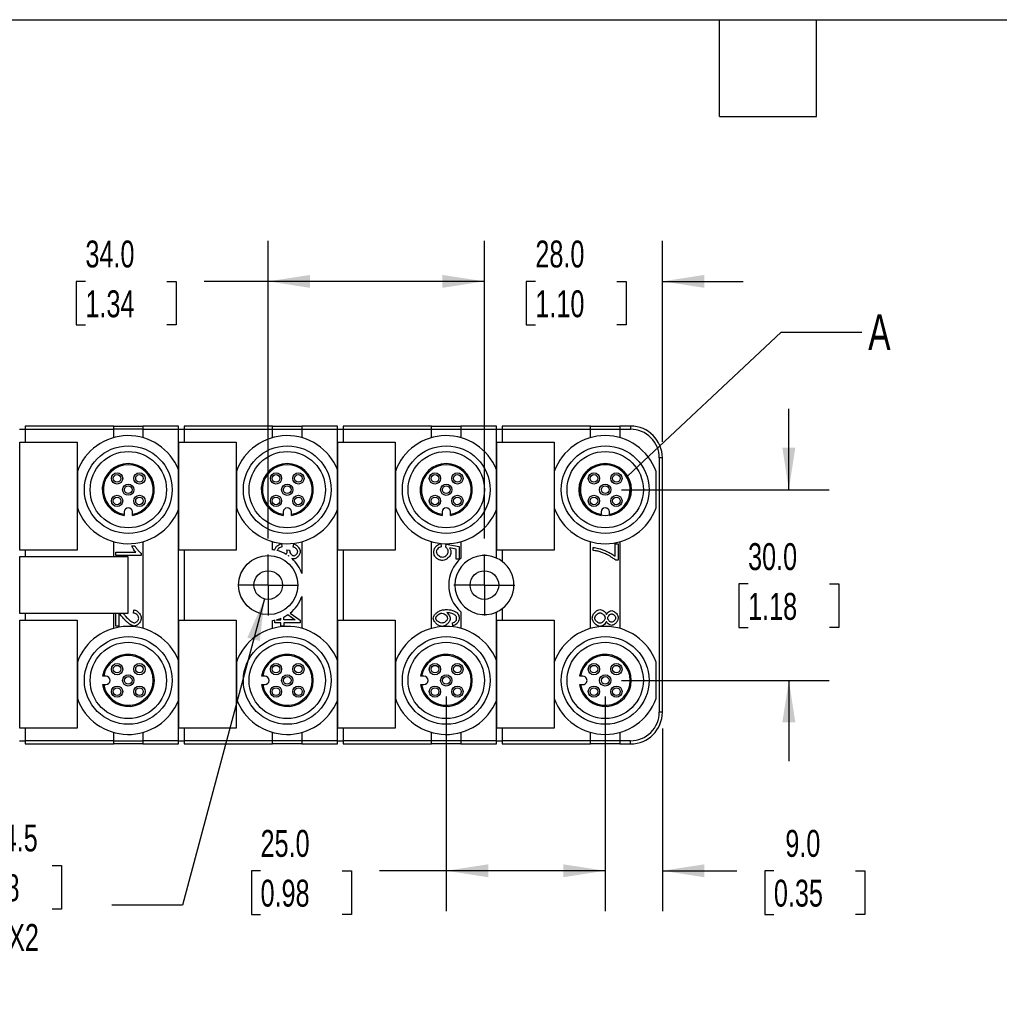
# Model space of a CAD drawing. Header units: millimetres. Extents: x 13 to 546, y 13 to 419.
# Tile 3 of 10: x 162 to 316, y 264 to 419. Entities that reach past the tile are written whole.
import ezdxf

# ---------------------------------------------------------------- set-up
doc = ezdxf.new("R2010")
doc.units = ezdxf.units.MM
doc.header["$LTSCALE"] = 2
doc.linetypes.add('SLD-Center', pattern=[19.05, 15.24, -1.27, 1.27, -1.27])
doc.linetypes.add('SLD-Solid', pattern=[0])
doc.layers.add('CENTER', color=40, linetype='SLD-Center')
doc.layers.add('DIMENSIONS', color=140, linetype='SLD-Solid', lineweight=25)
doc.layers.add('TEXT', color=140, linetype='SLD-Solid', lineweight=25)
doc.styles.add('SLDTEXTSTYLE0', font='TXT', dxfattribs={"width": 0.7})
doc.dimstyles.new('SLDDIMSTYLE0', dxfattribs={"dimtxt": 4.316016, "dimasz": 6.604, "dimexe": 0, "dimexo": 0.0625, "dimgap": 1.079004, "dimtad": 0, "dimtih": 1, "dimtoh": 1, "dimdec": 1, "dimrnd": 1e-09, "dimzin": 4, "dimdsep": 46, "dimtxsty": 'SLDTEXTSTYLE0', "dimsah": 1, "dimcen": 0.09, "dimadec": 0, "dimazin": 1, "dimtfac": 1, "dimtdec": 1, "dimtofl": 0, "dimtmove": 0, "dimatfit": 3, "dimfxl": 0, "dimfrac": 2, "dimtolj": 1, "dimtzin": 12, "dimarcsym": 0})
doc.dimstyles.new('SLDDIMSTYLE1', dxfattribs={"dimtxt": 4.316016, "dimasz": 6.604, "dimexe": 0, "dimexo": 0.0625, "dimgap": 1.079004, "dimtad": 0, "dimtih": 1, "dimtoh": 1, "dimdec": 1, "dimrnd": 1e-09, "dimzin": 4, "dimdsep": 46, "dimtxsty": 'SLDTEXTSTYLE0', "dimsah": 1, "dimcen": 0.09, "dimadec": 0, "dimazin": 1, "dimtfac": 1, "dimtdec": 1, "dimtmove": 0, "dimatfit": 0, "dimfxl": 0, "dimfrac": 2, "dimtolj": 1, "dimtzin": 12, "dimarcsym": 0})
doc.dimstyles.new('SLDDIMSTYLE4', dxfattribs={"dimtxt": 4.316016, "dimasz": 6.604, "dimexe": 0, "dimexo": 0.0625, "dimgap": 1.079004, "dimtad": 0, "dimtih": 1, "dimtoh": 1, "dimdec": 1, "dimrnd": 1e-09, "dimzin": 12, "dimdsep": 46, "dimtxsty": 'SLDTEXTSTYLE0', "dimsah": 1, "dimcen": 0, "dimadec": 0, "dimazin": 3, "dimtfac": 1, "dimtdec": 1, "dimtofl": 0, "dimtmove": 0, "dimatfit": 3, "dimfxl": 0, "dimfrac": 2, "dimtolj": 1, "dimtzin": 12, "dimarcsym": 0})
doc.dimstyles.new('SLDDIMSTYLE5', dxfattribs={"dimtxt": 0.18, "dimasz": 6.604, "dimexe": 0, "dimexo": 0.0625, "dimgap": 0, "dimtad": 0, "dimtih": 1, "dimtoh": 1, "dimdec": 0, "dimrnd": 1e-09, "dimzin": 0, "dimdsep": 46, "dimtxsty": 'Standard', "dimblk1": 'NONE', "dimblk2": 'NONE', "dimsah": 1, "dimcen": 0.09, "dimadec": 0, "dimazin": 0, "dimtfac": 6.604, "dimtdec": 0, "dimtofl": 0, "dimtmove": 0, "dimatfit": 3, "dimldrblk": 'NONE', "dimfxl": 0, "dimfrac": 2, "dimtolj": 1, "dimtzin": 0, "dimarcsym": 0})

# ---------------------------------------------------------------- blocks, each defined once
blk = doc.blocks.new('_D_8')
at = {"layer": 'DIMENSIONS'}
for p, q in [((282.68, 345.17), (282.68, 357.87)), ((256.34, 345.17), (289.03, 345.17)), ((276.27, 330.34), (274.82, 330.34)), ((274.82, 330.34), (274.82, 323.48)), ((289.09, 330.34), (290.54, 330.34)), ((290.54, 330.34), (290.54, 323.48)), ((274.82, 323.48), (276.27, 323.48)), ((290.54, 323.48), (289.09, 323.48)), ((256.34, 315.17), (289.03, 315.17)), ((282.68, 315.17), (282.68, 302.47))]:
    blk.add_line(p, q, dxfattribs=at)
for points in [[(282.68, 345.17), (283.7, 351.77), (281.66, 351.77)], [(282.68, 315.17), (281.66, 308.57), (283.7, 308.57)]]:
    blk.add_solid(points, dxfattribs=at)
at = {"layer": 'DIMENSIONS', "char_height": 4.233, "attachment_point": 1, "style": 'SLDTEXTSTYLE0'}
for s, insert in [('30.0', (276.27, 336.76)), ('1.18', (276.27, 328.93))]:
    blk.add_mtext(s, dxfattribs=dict(at, insert=insert))
blk = doc.blocks.new('_D_9')
at = {"layer": 'DIMENSIONS'}
for p, q in [((253.8, 312.63), (253.8, 278.88)), ((262.8, 307.63), (262.8, 278.88)), ((253.8, 285.23), (241.1, 285.23)), ((262.8, 285.23), (274.48, 285.23)), ((280.33, 285.23), (278.88, 285.23)), ((278.88, 285.23), (278.88, 278.37)), ((293.16, 285.23), (294.61, 285.23)), ((294.61, 285.23), (294.61, 278.37)), ((278.88, 278.37), (280.33, 278.37)), ((294.61, 278.37), (293.16, 278.37))]:
    blk.add_line(p, q, dxfattribs=at)
for points in [[(253.8, 285.23), (247.19, 286.24), (247.19, 284.21)], [(262.8, 285.23), (269.4, 284.21), (269.4, 286.24)]]:
    blk.add_solid(points, dxfattribs=at)
at = {"layer": 'DIMENSIONS', "char_height": 4.233, "attachment_point": 1, "style": 'SLDTEXTSTYLE0'}
for s, insert in [('9.0', (282.13, 291.65)), ('0.35', (280.33, 283.82))]:
    blk.add_mtext(s, dxfattribs=dict(at, insert=insert))
blk = doc.blocks.new('_D_10')
at = {"layer": 'DIMENSIONS'}
for p, q in [((228.8, 312.63), (228.8, 278.88)), ((253.8, 312.63), (253.8, 278.88)), ((199.6, 285.23), (198.15, 285.23)), ((198.15, 285.23), (198.15, 278.37)), ((212.43, 285.23), (213.88, 285.23)), ((213.88, 285.23), (213.88, 278.37)), ((228.8, 285.23), (218.28, 285.23)), ((253.8, 285.23), (228.8, 285.23)), ((198.15, 278.37), (199.6, 278.37)), ((213.88, 278.37), (212.43, 278.37))]:
    blk.add_line(p, q, dxfattribs=at)
for points in [[(228.8, 285.23), (235.4, 284.21), (235.4, 286.24)], [(253.8, 285.23), (247.19, 286.24), (247.19, 284.21)]]:
    blk.add_solid(points, dxfattribs=at)
at = {"layer": 'DIMENSIONS', "char_height": 4.233, "attachment_point": 1, "style": 'SLDTEXTSTYLE0'}
for s, insert in [('25.0', (199.6, 291.65)), ('0.98', (199.6, 283.82))]:
    blk.add_mtext(s, dxfattribs=dict(at, insert=insert))
blk = doc.blocks.new('_D_11')
at = {"layer": 'DIMENSIONS'}
for p, q in [((234.8, 337.5), (234.8, 384.29)), ((262.8, 352.71), (262.8, 384.29)), ((234.8, 377.94), (222.1, 377.94)), ((242.82, 377.94), (241.37, 377.94)), ((241.37, 377.94), (241.37, 371.08)), ((255.65, 377.94), (257.1, 377.94)), ((257.1, 377.94), (257.1, 371.08)), ((262.8, 377.94), (275.5, 377.94)), ((241.37, 371.08), (242.82, 371.08)), ((257.1, 371.08), (255.65, 371.08))]:
    blk.add_line(p, q, dxfattribs=at)
for points in [[(234.8, 377.94), (228.19, 378.95), (228.19, 376.92)], [(262.8, 377.94), (269.4, 376.92), (269.4, 378.95)]]:
    blk.add_solid(points, dxfattribs=at)
at = {"layer": 'DIMENSIONS', "char_height": 4.233, "attachment_point": 1, "style": 'SLDTEXTSTYLE0'}
for s, insert in [('28.0', (242.82, 384.36)), ('1.10', (242.82, 376.53))]:
    blk.add_mtext(s, dxfattribs=dict(at, insert=insert))
blk = doc.blocks.new('_D_12')
at = {"layer": 'DIMENSIONS'}
for p, q in [((200.8, 337.5), (200.8, 384.29)), ((234.8, 337.5), (234.8, 384.29)), ((172.06, 377.94), (170.61, 377.94)), ((170.61, 377.94), (170.61, 371.08)), ((184.88, 377.94), (186.33, 377.94)), ((186.33, 377.94), (186.33, 371.08)), ((200.8, 377.94), (190.73, 377.94)), ((234.8, 377.94), (200.8, 377.94)), ((170.61, 371.08), (172.06, 371.08)), ((186.33, 371.08), (184.88, 371.08))]:
    blk.add_line(p, q, dxfattribs=at)
for points in [[(200.8, 377.94), (207.4, 376.92), (207.4, 378.95)], [(234.8, 377.94), (228.19, 378.95), (228.19, 376.92)]]:
    blk.add_solid(points, dxfattribs=at)
at = {"layer": 'DIMENSIONS', "char_height": 4.233, "attachment_point": 1, "style": 'SLDTEXTSTYLE0'}
for s, insert in [('34.0', (172.06, 384.36)), ('1.34', (172.06, 376.53))]:
    blk.add_mtext(s, dxfattribs=dict(at, insert=insert))
blk = doc.blocks.new('_D_16')
at = {"layer": 'DIMENSIONS'}
for p, q in [((200.21, 328), (187.3, 279.81)), ((153.99, 286.07), (152.54, 286.07)), ((152.54, 286.07), (152.54, 279.21)), ((166.82, 286.07), (168.27, 286.07)), ((168.27, 286.07), (168.27, 279.21)), ((152.54, 279.21), (153.99, 279.21)), ((168.27, 279.21), (166.82, 279.21)), ((187.3, 279.81), (176.19, 279.81))]:
    blk.add_line(p, q, dxfattribs=at)
blk.add_solid([(200.21, 328), (197.52, 321.88), (199.49, 321.36)], dxfattribs=at)
at = {"layer": 'DIMENSIONS', "char_height": 4.233, "attachment_point": 1, "style": 'SLDTEXTSTYLE0'}
for s, insert in [('%%c', (152.53, 292.5)), ('4.5', (159.05, 292.5)), ('0.18', (153.99, 284.67)), ('THRU X2', (147.79, 276.85))]:
    blk.add_mtext(s, dxfattribs=dict(at, insert=insert))
blk = doc.blocks.new('SW_CENTERMARKSYMBOL_4')
at = {"layer": 'CENTER', "color": 0}
for p, q in [((0, 2.54), (0, 4.79)), ((0, 0), (0, 2.54)), ((-2.54, 0), (-4.79, 0)), ((0, 0), (-2.54, 0)), ((0, 0), (0, -2.54)), ((0, 0), (2.54, 0)), ((2.54, 0), (4.79, 0)), ((0, -2.54), (0, -4.79))]:
    blk.add_line(p, q, dxfattribs=at)
blk = doc.blocks.new('SW_CENTERMARKSYMBOL_5')
at = {"layer": 'CENTER', "color": 0}
for p, q in [((0, 2.54), (0, 4.79)), ((0, 0), (0, 2.54)), ((-2.54, 0), (-4.79, 0)), ((0, 0), (-2.54, 0)), ((0, 0), (0, -2.54)), ((0, 0), (2.54, 0)), ((2.54, 0), (4.79, 0)), ((0, -2.54), (0, -4.79))]:
    blk.add_line(p, q, dxfattribs=at)
blk = doc.blocks.new('_None')

msp = doc.modelspace()

# ---------------------------------------------------------------- linework, layer by layer
for p, q in [((176.5, 355.17), (162.6, 355.17)), ((162.6, 355.17), (162.6, 354.67)), ((176.5, 354.67), (176.5, 355.17)), ((176.5, 355.17), (181.1, 355.17)), ((186.7, 355.17), (181.1, 355.17)), ((181.1, 355.17), (181.1, 354.67)), ((186.7, 354.67), (186.7, 355.17)), ((201.5, 355.17), (187.6, 355.17)), ((187.6, 355.17), (187.6, 354.67)), ((201.5, 354.67), (201.5, 355.17)), ((201.5, 355.17), (206.1, 355.17)), ((206.1, 355.17), (206.1, 354.67)), ((211.7, 355.17), (206.1, 355.17)), ((211.7, 354.67), (211.7, 355.17)), ((226.5, 355.17), (212.6, 355.17)), ((212.6, 355.17), (212.6, 354.67)), ((226.5, 354.67), (226.5, 355.17)), ((226.5, 355.17), (231.1, 355.17)), ((231.1, 355.17), (231.1, 354.67)), ((236.7, 355.17), (231.1, 355.17)), ((236.7, 354.67), (236.7, 355.17)), ((251.5, 355.17), (237.6, 355.17)), ((237.6, 355.17), (237.6, 354.67)), ((251.5, 354.67), (251.5, 355.17)), ((251.5, 355.17), (256.1, 355.17)), ((257.8, 355.17), (256.1, 355.17)), ((256.1, 355.17), (256.1, 354.67)), ((257.8, 355.17), (257.8, 354.67)), ((161.7, 354.67), (162.6, 354.67)), ((162.6, 354.67), (176.5, 354.67)), ((162.6, 354.67), (162.6, 352.67)), ((176.5, 353.35), (176.5, 354.67)), ((181.1, 354.67), (176.5, 354.67)), ((181.1, 354.67), (186.7, 354.67)), ((181.1, 354.67), (181.1, 353.35)), ((186.7, 348.31), (186.7, 354.67)), ((186.7, 354.67), (187.6, 354.67)), ((187.6, 354.67), (201.5, 354.67)), ((187.6, 354.67), (187.6, 352.67)), ((201.5, 353.35), (201.5, 354.67)), ((201.5, 354.67), (206.1, 354.67)), ((206.1, 354.67), (211.7, 354.67)), ((206.1, 354.67), (206.1, 353.35)), ((211.7, 348.31), (211.7, 354.67)), ((211.7, 354.67), (212.6, 354.67)), ((212.6, 354.67), (226.5, 354.67)), ((212.6, 354.67), (212.6, 352.67)), ((226.5, 353.35), (226.5, 354.67)), ((226.5, 354.67), (231.1, 354.67)), ((231.1, 354.67), (236.7, 354.67)), ((231.1, 354.67), (231.1, 353.35)), ((236.7, 348.31), (236.7, 354.67)), ((236.7, 354.67), (237.6, 354.67)), ((237.6, 354.67), (251.5, 354.67)), ((237.6, 354.67), (237.6, 352.67)), ((251.5, 353.35), (251.5, 354.67)), ((251.5, 354.67), (256.1, 354.67)), ((256.1, 354.67), (257.8, 354.67)), ((256.1, 354.67), (256.1, 353.35)), ((161.75, 352.67), (170.75, 352.67)), ((161.75, 335.67), (161.75, 352.67)), ((170.75, 352.67), (170.75, 335.67)), ((186.75, 335.67), (186.75, 352.67)), ((186.75, 352.67), (195.75, 352.67)), ((195.75, 352.67), (195.75, 335.67)), ((211.75, 352.67), (220.75, 352.67)), ((211.75, 335.67), (211.75, 352.67)), ((220.75, 352.67), (220.75, 335.67)), ((236.75, 352.67), (245.75, 352.67)), ((236.75, 335.67), (236.75, 352.67)), ((245.75, 352.67), (245.75, 335.67)), ((262.8, 350.17), (262.3, 350.17)), ((262.3, 350.17), (262.3, 310.17)), ((262.8, 310.17), (262.8, 350.17)), ((170.8, 348.04), (170.8, 342.3)), ((186.7, 342.03), (186.7, 348.31)), ((195.8, 348.04), (195.8, 342.3)), ((211.7, 342.03), (211.7, 348.31)), ((220.8, 348.04), (220.8, 342.3)), ((236.7, 342.03), (236.7, 348.31)), ((245.8, 348.04), (245.8, 342.3)), ((261.8, 342.3), (261.8, 348.04)), ((178.15, 341.67), (178.15, 341.31)), ((178.15, 341.31), (178.15, 341.12)), ((179.45, 341.31), (179.45, 341.67)), ((179.45, 341.12), (179.45, 341.31)), ((186.7, 318.31), (186.7, 342.03)), ((203.15, 341.67), (203.15, 341.31)), ((203.15, 341.31), (203.15, 341.12)), ((204.45, 341.31), (204.45, 341.67)), ((204.45, 341.12), (204.45, 341.31)), ((211.7, 318.31), (211.7, 342.03)), ((228.15, 341.67), (228.15, 341.31)), ((228.15, 341.31), (228.15, 341.12)), ((229.45, 341.31), (229.45, 341.67)), ((229.45, 341.12), (229.45, 341.31)), ((236.7, 334.42), (236.7, 342.03)), ((253.15, 341.67), (253.15, 341.31)), ((253.15, 341.31), (253.15, 341.12)), ((254.45, 341.31), (254.45, 341.67)), ((254.45, 341.12), (254.45, 341.31)), ((176.5, 334.67), (176.5, 336.99)), ((179.37, 336.32), (179.84, 336.32)), ((181.1, 336.99), (181.1, 323.35)), ((201.5, 335.73), (201.5, 336.99)), ((202.89, 336.69), (202.96, 336.2)), ((204.72, 336.15), (204.81, 336.64)), ((206.1, 336.99), (206.1, 331.98)), ((226.5, 323.35), (226.5, 336.99)), ((227.95, 336.69), (227.99, 336.18)), ((228.73, 336.14), (228.79, 336.6)), ((228.79, 336.6), (230.85, 336.22)), ((230.85, 336.22), (230.85, 334.23)), ((231.1, 336.99), (231.1, 334.37)), ((251.5, 323.35), (251.5, 336.99)), ((251.9, 335.59), (251.9, 336.1)), ((255.37, 334.7), (255.37, 336.66)), ((255.37, 336.66), (255.85, 336.66)), ((255.85, 336.66), (255.85, 334.07)), ((256.1, 336.99), (256.1, 323.35)), ((170.75, 335.67), (161.75, 335.67)), ((161.75, 325.67), (161.75, 334.67)), ((161.75, 334.67), (178.75, 334.67)), ((162.6, 335.67), (162.6, 334.67)), ((176.83, 335.34), (179.96, 335.34)), ((176.83, 334.84), (176.83, 335.34)), ((180.85, 334.84), (176.83, 334.84)), ((178.75, 334.67), (178.75, 325.67)), ((180.85, 335.16), (180.85, 334.84)), ((195.75, 335.67), (186.75, 335.67)), ((187.6, 335.67), (187.6, 324.67)), ((203.73, 335.72), (204.16, 335.67)), ((220.75, 335.67), (211.75, 335.67)), ((212.6, 335.67), (212.6, 324.67)), ((230.38, 335.82), (229.3, 336.04)), ((230.38, 334.23), (230.38, 335.82)), ((245.75, 335.67), (236.75, 335.67)), ((237.6, 335.67), (237.6, 333.88)), ((230.85, 334.23), (230.38, 334.23)), ((255.85, 334.07), (255.47, 334.07)), ((206.1, 328.36), (206.1, 323.35)), ((178.75, 325.67), (161.75, 325.67)), ((162.6, 325.67), (162.6, 324.67)), ((176.5, 323.35), (176.5, 325.67)), ((176.83, 323.71), (176.83, 325.67)), ((177.3, 325.67), (177.3, 323.71)), ((179.64, 325.76), (179.69, 326.27)), ((203.91, 325.52), (205.06, 324.72)), ((204.24, 325.76), (205.85, 324.63)), ((231.1, 325.97), (231.1, 323.35)), ((236.7, 318.31), (236.7, 325.93)), ((237.6, 326.46), (237.6, 324.67)), ((161.75, 324.67), (170.75, 324.67)), ((161.75, 307.67), (161.75, 324.67)), ((170.75, 324.67), (170.75, 307.67)), ((177.3, 323.71), (176.83, 323.71)), ((186.75, 307.67), (186.75, 324.67)), ((186.75, 324.67), (195.75, 324.67)), ((195.75, 324.67), (195.75, 307.67)), ((201.5, 323.35), (201.5, 324.61)), ((201.85, 324.23), (201.85, 324.67)), ((202.8, 324.23), (201.85, 324.23)), ((202.08, 324.72), (202.8, 324.72)), ((202.8, 324.72), (202.8, 324.94)), ((202.8, 323.69), (202.8, 324.23)), ((203.26, 324.72), (203.26, 325.14)), ((205.06, 324.72), (203.26, 324.72)), ((205.85, 324.23), (203.26, 324.23)), ((203.26, 324.23), (203.26, 323.69)), ((205.85, 324.63), (205.85, 324.23)), ((211.75, 307.67), (211.75, 324.67)), ((211.75, 324.67), (220.75, 324.67)), ((220.75, 324.67), (220.75, 307.67)), ((229.85, 323.74), (229.81, 324.23)), ((236.75, 324.67), (245.75, 324.67)), ((236.75, 307.67), (236.75, 324.67)), ((245.75, 324.67), (245.75, 307.67)), ((203.26, 323.69), (202.8, 323.69)), ((170.8, 318.04), (170.8, 312.3)), ((186.7, 312.03), (186.7, 318.31)), ((195.8, 318.04), (195.8, 312.3)), ((211.7, 312.03), (211.7, 318.31)), ((220.8, 318.04), (220.8, 312.3)), ((236.7, 312.03), (236.7, 318.31)), ((245.8, 318.04), (245.8, 312.3)), ((261.8, 312.3), (261.8, 318.04)), ((174.93, 315.82), (174.75, 315.82)), ((174.75, 314.52), (174.93, 314.52)), ((175.3, 315.82), (174.93, 315.82)), ((174.93, 314.52), (175.3, 314.52)), ((199.93, 315.82), (199.75, 315.82)), ((199.75, 314.52), (199.93, 314.52)), ((200.3, 315.82), (199.93, 315.82)), ((199.93, 314.52), (200.3, 314.52)), ((224.93, 315.82), (224.75, 315.82)), ((224.75, 314.52), (224.93, 314.52)), ((225.3, 315.82), (224.93, 315.82)), ((224.93, 314.52), (225.3, 314.52)), ((249.93, 315.82), (249.75, 315.82)), ((249.75, 314.52), (249.93, 314.52)), ((250.3, 315.82), (249.93, 315.82)), ((249.93, 314.52), (250.3, 314.52)), ((186.7, 305.67), (186.7, 312.03)), ((211.7, 305.67), (211.7, 312.03)), ((236.7, 305.67), (236.7, 312.03)), ((262.8, 310.17), (262.3, 310.17)), ((170.75, 307.67), (161.75, 307.67)), ((162.6, 307.67), (162.6, 305.67)), ((176.5, 305.67), (176.5, 306.99)), ((181.1, 306.99), (181.1, 305.67)), ((195.75, 307.67), (186.75, 307.67)), ((187.6, 307.67), (187.6, 305.67)), ((201.5, 305.67), (201.5, 306.99)), ((206.1, 306.99), (206.1, 305.67)), ((220.75, 307.67), (211.75, 307.67)), ((212.6, 307.67), (212.6, 305.67)), ((226.5, 305.67), (226.5, 306.99)), ((231.1, 306.99), (231.1, 305.67)), ((245.75, 307.67), (236.75, 307.67)), ((237.6, 307.67), (237.6, 305.67)), ((251.5, 305.67), (251.5, 306.99)), ((256.1, 306.99), (256.1, 305.67)), ((161.7, 305.67), (162.6, 305.67)), ((176.5, 305.67), (162.6, 305.67)), ((162.6, 305.67), (162.6, 305.17)), ((162.6, 305.17), (176.5, 305.17)), ((176.5, 305.17), (176.5, 305.67)), ((176.5, 305.67), (181.1, 305.67)), ((181.1, 305.17), (176.5, 305.17)), ((186.7, 305.67), (181.1, 305.67)), ((181.1, 305.67), (181.1, 305.17)), ((181.1, 305.17), (186.7, 305.17)), ((186.7, 305.17), (186.7, 305.67)), ((186.7, 305.67), (187.6, 305.67)), ((201.5, 305.67), (187.6, 305.67)), ((187.6, 305.67), (187.6, 305.17)), ((187.6, 305.17), (201.5, 305.17)), ((201.5, 305.17), (201.5, 305.67)), ((206.1, 305.67), (201.5, 305.67)), ((206.1, 305.17), (201.5, 305.17)), ((206.1, 305.67), (206.1, 305.17)), ((211.7, 305.67), (206.1, 305.67)), ((206.1, 305.17), (211.7, 305.17)), ((211.7, 305.17), (211.7, 305.67)), ((211.7, 305.67), (212.6, 305.67)), ((226.5, 305.67), (212.6, 305.67)), ((212.6, 305.67), (212.6, 305.17)), ((212.6, 305.17), (226.5, 305.17)), ((226.5, 305.17), (226.5, 305.67)), ((231.1, 305.67), (226.5, 305.67)), ((231.1, 305.17), (226.5, 305.17)), ((236.7, 305.67), (231.1, 305.67)), ((231.1, 305.67), (231.1, 305.17)), ((231.1, 305.17), (236.7, 305.17)), ((236.7, 305.17), (236.7, 305.67)), ((236.7, 305.67), (237.6, 305.67)), ((251.5, 305.67), (237.6, 305.67)), ((237.6, 305.67), (237.6, 305.17)), ((237.6, 305.17), (251.5, 305.17)), ((251.5, 305.17), (251.5, 305.67)), ((256.1, 305.67), (251.5, 305.67)), ((256.1, 305.17), (251.5, 305.17)), ((257.8, 305.67), (256.1, 305.67)), ((256.1, 305.67), (256.1, 305.17)), ((256.1, 305.17), (257.8, 305.17)), ((257.8, 305.17), (257.8, 305.67))]:
    msp.add_line(p, q)
for centre, radius in [((178.8, 345.17), 6.9), ((203.8, 345.17), 6.9), ((228.8, 345.17), 6.9), ((253.8, 345.17), 6.9), ((178.8, 345.17), 6), ((203.8, 345.17), 6), ((228.8, 345.17), 6), ((253.8, 345.17), 6), ((177.03, 346.94), 0.889), ((177.03, 346.94), 0.6), ((180.56, 346.94), 0.889), ((180.56, 346.94), 0.6), ((202.03, 346.94), 0.889), ((202.03, 346.94), 0.6), ((205.56, 346.94), 0.888), ((205.56, 346.94), 0.6), ((227.03, 346.94), 0.888), ((227.03, 346.94), 0.6), ((230.56, 346.94), 0.889), ((230.56, 346.94), 0.6), ((252.03, 346.94), 0.889), ((252.03, 346.94), 0.6), ((255.56, 346.94), 0.889), ((255.56, 346.94), 0.6), ((178.8, 345.17), 0.888), ((178.8, 345.17), 0.6), ((203.8, 345.17), 0.889), ((203.8, 345.17), 0.6), ((228.8, 345.17), 0.889), ((228.8, 345.17), 0.6), ((253.8, 345.17), 0.888), ((253.8, 345.17), 0.6), ((177.03, 343.4), 0.888), ((177.03, 343.4), 0.6), ((180.56, 343.4), 0.889), ((180.56, 343.4), 0.6), ((202.03, 343.4), 0.889), ((202.03, 343.4), 0.6), ((205.56, 343.4), 0.888), ((205.56, 343.4), 0.6), ((227.03, 343.4), 0.889), ((227.03, 343.4), 0.6), ((230.56, 343.4), 0.889), ((230.56, 343.4), 0.6), ((252.03, 343.4), 0.889), ((252.03, 343.4), 0.6), ((255.56, 343.4), 0.889), ((255.56, 343.4), 0.6), ((200.8, 330.17), 4.65), ((200.8, 330.17), 2.25), ((234.8, 330.17), 2.25), ((178.8, 315.17), 6.9), ((178.8, 315.17), 6), ((203.8, 315.17), 6.9), ((203.8, 315.17), 6), ((228.8, 315.17), 6.9), ((228.8, 315.17), 6), ((253.8, 315.17), 6.9), ((253.8, 315.17), 6), ((177.03, 316.94), 0.889), ((177.03, 316.94), 0.6), ((180.56, 316.94), 0.889), ((180.56, 316.94), 0.6), ((202.03, 316.94), 0.889), ((202.03, 316.94), 0.6), ((205.56, 316.94), 0.888), ((205.56, 316.94), 0.6), ((227.03, 316.94), 0.888), ((227.03, 316.94), 0.6), ((230.56, 316.94), 0.889), ((230.56, 316.94), 0.6), ((252.03, 316.94), 0.889), ((252.03, 316.94), 0.6), ((255.56, 316.94), 0.889), ((255.56, 316.94), 0.6), ((178.8, 315.17), 0.888), ((203.8, 315.17), 0.889), ((228.8, 315.17), 0.889), ((253.8, 315.17), 0.888), ((178.8, 315.17), 0.6), ((203.8, 315.17), 0.6), ((228.8, 315.17), 0.6), ((253.8, 315.17), 0.6), ((177.03, 313.4), 0.888), ((177.03, 313.4), 0.6), ((180.56, 313.4), 0.889), ((180.56, 313.4), 0.6), ((202.03, 313.4), 0.889), ((202.03, 313.4), 0.6), ((205.56, 313.4), 0.888), ((205.56, 313.4), 0.6), ((227.03, 313.4), 0.889), ((227.03, 313.4), 0.6), ((230.56, 313.4), 0.889), ((230.56, 313.4), 0.6), ((252.03, 313.4), 0.889), ((252.03, 313.4), 0.6), ((255.56, 313.4), 0.889), ((255.56, 313.4), 0.6)]:
    msp.add_circle(centre, radius)
for centre, radius, start, end in [((257.8, 350.17), 5, 0, 90), ((178.8, 345.17), 8.5, 21.6567, 160.2501), ((203.8, 345.17), 8.5, 21.6567, 160.2501), ((228.8, 345.17), 8.5, 21.6567, 160.2501), ((253.8, 345.17), 8.5, 19.7499, 160.2501), ((257.8, 350.17), 4.5, 359.9999, 90.0001), ((178.8, 345.17), 4.1, 279.122, 260.878), ((178.8, 345.17), 3.92, 279.5495, 260.4505), ((203.8, 345.17), 4.1, 279.122, 260.878), ((203.8, 345.17), 3.92, 279.5495, 260.4505), ((228.8, 345.17), 4.1, 279.122, 260.878), ((228.8, 345.17), 3.92, 279.5495, 260.4505), ((253.8, 345.17), 4.1, 279.122, 260.878), ((253.8, 345.17), 3.92, 279.5495, 260.4505), ((178.8, 345.17), 8.5, 199.7499, 338.3433), ((178.8, 341.67), 0.65, 0, 180), ((203.8, 345.17), 8.5, 199.7499, 338.3433), ((203.8, 341.67), 0.65, 0, 180), ((228.8, 345.17), 8.5, 199.7499, 338.3433), ((228.8, 341.67), 0.65, 360, 180), ((253.8, 345.17), 8.5, 199.7499, 340.2501), ((253.8, 341.67), 0.65, 360, 180), ((200.8, 330.17), 5.6, 79.5872, 82.8193), ((200.8, 330.17), 5.6, 59.4959, 75.4106), ((200.82, 330.2), 5.56, 54.4922, 55.2769), ((234.8, 330.17), 4.65, 65.8829, 294.1171), ((200.8, 330.17), 5.6, 18.8393, 48.0225), ((234.8, 330.17), 5.6, 131.3543, 228.6457), ((234.8, 330.17), 4.65, 52.9754, 65.8835), ((234.8, 330.17), 4.65, 307.024, 52.976), ((200.8, 330.17), 5.6, 308.0017, 341.1606), ((200.8, 330.17), 5.6, 296.0414, 303.7921), ((234.8, 330.17), 4.65, 294.1165, 307.0246), ((200.8, 330.17), 5.6, 277.1809, 280.8068), ((200.8, 330.17), 5.6, 283.223, 291.0051), ((178.8, 315.17), 8.5, 21.6567, 160.2501), ((203.8, 315.17), 8.5, 21.6567, 160.2501), ((228.8, 315.17), 8.5, 21.6567, 160.2501), ((253.8, 315.17), 8.5, 19.7499, 160.2501), ((178.8, 315.17), 4.1, 189.122, 170.878), ((178.8, 315.17), 3.92, 189.5495, 170.4505), ((203.8, 315.17), 4.1, 189.122, 170.878), ((203.8, 315.17), 3.92, 189.5495, 170.4505), ((228.8, 315.17), 4.1, 189.122, 170.878), ((228.8, 315.17), 3.92, 189.5495, 170.4505), ((253.8, 315.17), 4.1, 189.122, 170.878), ((253.8, 315.17), 3.92, 189.5495, 170.4505), ((175.3, 315.17), 0.65, 270, 90), ((200.3, 315.17), 0.65, 270, 90), ((225.3, 315.17), 0.65, 270, 90), ((250.3, 315.17), 0.65, 269.9997, 90.0003), ((178.8, 315.17), 8.5, 199.7499, 338.3433), ((203.8, 315.17), 8.5, 199.7499, 338.3433), ((228.8, 315.17), 8.5, 199.7499, 338.3433), ((253.8, 315.17), 8.5, 199.7499, 340.2501), ((257.8, 310.17), 5, 270, 0), ((257.8, 310.17), 4.5, 269.9999, 0.0001)]:
    msp.add_arc(centre, radius, start, end)
for points, knots in [([(179.96, 335.34), (179.9, 335.41), (179.77, 335.58), (179.57, 335.91), (179.44, 336.17), (179.37, 336.32)], [0, 0, 0, 0, 0.247061, 0.570442, 1, 1, 1, 1]), ([(179.84, 336.32), (179.92, 336.19), (180.07, 335.92), (180.36, 335.59), (180.61, 335.32), (180.78, 335.21), (180.85, 335.16)], [0, 0, 0, 0, 0.287368, 0.608682, 0.835465, 1, 1, 1, 1]), ([(201.81, 335.68), (201.87, 335.81), (201.99, 336.09), (202.28, 336.39), (202.59, 336.61), (202.79, 336.67), (202.89, 336.69)], [0, 0, 0, 0, 0.2855495, 0.5848165, 0.8060543, 1, 1, 1, 1]), ([(202.96, 336.2), (202.86, 336.17), (202.68, 336.11), (202.46, 335.95), (202.3, 335.77), (202.24, 335.65), (202.21, 335.59)], [0, 0, 0, 0, 0.292609, 0.584647, 0.802697, 1, 1, 1, 1]), ([(205.44, 335.43), (205.44, 335.48), (205.42, 335.61), (205.31, 335.78), (205.16, 335.94), (204.97, 336.08), (204.8, 336.13), (204.72, 336.15)], [0, 0, 0, 0, 0.157585, 0.338221, 0.534773, 0.771717, 1, 1, 1, 1]), ([(204.81, 336.64), (204.95, 336.59), (205.26, 336.47), (205.57, 336.14), (205.79, 335.79), (205.83, 335.55), (205.85, 335.44)], [0, 0, 0, 0, 0.270873, 0.570575, 0.798865, 1, 1, 1, 1]), ([(226.83, 335.41), (226.86, 335.57), (226.93, 335.91), (227.24, 336.3), (227.58, 336.59), (227.83, 336.66), (227.95, 336.69)], [0, 0, 0, 0, 0.27186, 0.572616, 0.800654, 1, 1, 1, 1]), ([(227.99, 336.18), (227.88, 336.14), (227.66, 336.08), (227.44, 335.86), (227.27, 335.63), (227.25, 335.48), (227.23, 335.41)], [0, 0, 0, 0, 0.290978, 0.592828, 0.813136, 1, 1, 1, 1]), ([(229.12, 335.42), (229.11, 335.49), (229.09, 335.65), (228.98, 335.86), (228.86, 336.03), (228.77, 336.11), (228.73, 336.14)], [0, 0, 0, 0, 0.270078, 0.580029, 0.811582, 1, 1, 1, 1]), ([(251.9, 336.1), (252.18, 336.06), (252.93, 335.93), (253.87, 335.55), (254.76, 335.13), (255.17, 334.85), (255.37, 334.7)], [0, 0, 0, 0, 0.221619, 0.604853, 0.80118, 1, 1, 1, 1]), ([(203.64, 335), (203.68, 335.06), (203.76, 335.18), (203.78, 335.32), (203.78, 335.38)], [0, 0, 0, 0, 0.588069, 1, 1, 1, 1]), ([(203.78, 335.38), (203.78, 335.43), (203.77, 335.55), (203.74, 335.66), (203.73, 335.72)], [0, 0, 0, 0, 0.5049723, 1, 1, 1, 1]), ([(204, 334.82), (204, 334.81), (203.99, 334.79), (203.99, 334.78), (203.99, 334.77)], [0, 0, 0, 0, 0.556232, 1, 1, 1, 1]), ([(204.05, 334.73), (204.04, 334.75), (204.02, 334.77), (204.01, 334.8), (204, 334.82)], [0, 0, 0, 0, 0.570562, 1, 1, 1, 1]), ([(204.16, 335.67), (204.16, 335.65), (204.15, 335.63), (204.15, 335.6), (204.15, 335.59)], [0, 0, 0, 0, 0.6367207, 1, 1, 1, 1]), ([(204.15, 335.59), (204.17, 335.49), (204.21, 335.27), (204.38, 335.02), (204.58, 334.82), (204.74, 334.79), (204.82, 334.77)], [0, 0, 0, 0, 0.266525, 0.570443, 0.798135, 1, 1, 1, 1]), ([(205.85, 335.44), (205.84, 335.36), (205.81, 335.15), (205.63, 334.81), (205.36, 334.52), (205.1, 334.34), (204.92, 334.27), (204.83, 334.27), (204.81, 334.27)], [0, 0, 0, 0, 0.130661, 0.390151, 0.670304, 0.836681, 0.958564, 1, 1, 1, 1]), ([(204.82, 334.77), (204.87, 334.78), (204.99, 334.8), (205.14, 334.9), (205.29, 335.04), (205.41, 335.22), (205.43, 335.36), (205.44, 335.43)], [0, 0, 0, 0, 0.166323, 0.35575, 0.557823, 0.791147, 1, 1, 1, 1]), ([(227.32, 334.36), (227.23, 334.43), (227.07, 334.58), (226.87, 334.94), (226.85, 335.22), (226.83, 335.41)], [0, 0, 0, 0, 0.278749, 0.54864, 1, 1, 1, 1]), ([(227.23, 335.41), (227.24, 335.35), (227.26, 335.22), (227.4, 335), (227.61, 334.79), (227.9, 334.61), (228.11, 334.58), (228.21, 334.56)], [0, 0, 0, 0, 0.129795, 0.279325, 0.54147, 0.779844, 1, 1, 1, 1]), ([(228.21, 334.56), (228.34, 334.58), (228.59, 334.63), (228.87, 334.87), (229.07, 335.14), (229.11, 335.33), (229.12, 335.42)], [0, 0, 0, 0, 0.276166, 0.574549, 0.800115, 1, 1, 1, 1]), ([(229.55, 335.28), (229.54, 335.18), (229.5, 334.95), (229.3, 334.65), (229.02, 334.36), (228.67, 334.11), (228.39, 334.06), (228.26, 334.04)], [0, 0, 0, 0, 0.164251, 0.353982, 0.557279, 0.791645, 1, 1, 1, 1]), ([(229.3, 336.04), (229.38, 335.91), (229.52, 335.67), (229.55, 335.4), (229.55, 335.28)], [0, 0, 0, 0, 0.5717957, 1, 1, 1, 1]), ([(253, 335.41), (252.8, 335.46), (252.44, 335.55), (252.07, 335.58), (251.9, 335.59)], [0, 0, 0, 0, 0.543417, 1, 1, 1, 1]), ([(255.47, 334.07), (255.29, 334.2), (254.88, 334.52), (254.23, 334.87), (253.59, 335.2), (253.18, 335.34), (253, 335.41)], [0, 0, 0, 0, 0.232742, 0.545527, 0.793538, 1, 1, 1, 1]), ([(204.81, 334.27), (204.76, 334.27), (204.67, 334.28), (204.58, 334.32), (204.54, 334.33)], [0, 0, 0, 0, 0.523488, 1, 1, 1, 1]), ([(228.26, 334.04), (228.06, 334.06), (227.72, 334.08), (227.44, 334.27), (227.32, 334.36)], [0, 0, 0, 0, 0.567961, 1, 1, 1, 1]), ([(178.07, 324.9), (177.91, 325.1), (177.68, 325.38), (177.39, 325.6), (177.31, 325.67)], [0, 0, 0, 0, 0.699405, 1, 1, 1, 1]), ([(178, 325.67), (178.06, 325.61), (178.17, 325.5), (178.27, 325.38), (178.31, 325.33)], [0, 0, 0, 0, 0.567548, 1, 1, 1, 1]), ([(178.31, 325.33), (178.46, 325.16), (178.74, 324.85), (179.16, 324.5), (179.46, 324.31), (179.65, 324.24), (179.72, 324.23), (179.75, 324.23)], [0, 0, 0, 0, 0.3663664, 0.679735, 0.8888317, 0.9504151, 1, 1, 1, 1]), ([(180.44, 324.98), (180.43, 325.05), (180.41, 325.19), (180.29, 325.39), (180.12, 325.57), (179.9, 325.72), (179.73, 325.75), (179.64, 325.76)], [0, 0, 0, 0, 0.171024, 0.359315, 0.557425, 0.78743, 1, 1, 1, 1]), ([(179.69, 326.27), (179.85, 326.22), (180.19, 326.12), (180.55, 325.76), (180.79, 325.37), (180.83, 325.1), (180.85, 324.97)], [0, 0, 0, 0, 0.267876, 0.560852, 0.78918, 1, 1, 1, 1]), ([(226.76, 324.92), (226.79, 325.05), (226.83, 325.31), (227.11, 325.66), (227.5, 325.99), (228.05, 326.25), (228.48, 326.29), (228.7, 326.31)], [0, 0, 0, 0, 0.142064, 0.309042, 0.498792, 0.742401, 1, 1, 1, 1]), ([(227.17, 324.94), (227.17, 324.98), (227.18, 325.04), (227.22, 325.14), (227.26, 325.21), (227.32, 325.29), (227.39, 325.37), (227.48, 325.46), (227.56, 325.52), (227.65, 325.58), (227.74, 325.63), (227.83, 325.68), (227.92, 325.71), (228.02, 325.74), (228.09, 325.75), (228.13, 325.75)], [0, 0, 0, 0, 0.093757, 0.140034, 0.232755, 0.278991, 0.371561, 0.464096, 0.55662, 0.602844, 0.695368, 0.787905, 0.834142, 0.916155, 1, 1, 1, 1]), ([(228.13, 325.75), (228.24, 325.73), (228.49, 325.68), (228.75, 325.45), (228.94, 325.21), (228.98, 325.03), (228.99, 324.95)], [0, 0, 0, 0, 0.276675, 0.581553, 0.808609, 1, 1, 1, 1]), ([(228.7, 326.31), (229.08, 326.31), (229.68, 326.3), (230.2, 326), (230.39, 325.88)], [0, 0, 0, 0, 0.6279531, 1, 1, 1, 1]), ([(230.31, 325.32), (230.28, 325.36), (230.19, 325.45), (229.98, 325.57), (229.55, 325.76), (229.16, 325.8), (228.89, 325.83)], [0, 0, 0, 0, 0.102453, 0.234508, 0.487762, 1, 1, 1, 1]), ([(228.89, 325.83), (228.97, 325.76), (229.14, 325.61), (229.29, 325.34), (229.4, 325.08), (229.42, 324.93), (229.43, 324.85)], [0, 0, 0, 0, 0.270951, 0.579178, 0.81006, 1, 1, 1, 1]), ([(230.44, 324.91), (230.44, 324.99), (230.43, 325.14), (230.35, 325.27), (230.31, 325.32)], [0, 0, 0, 0, 0.566988, 1, 1, 1, 1]), ([(230.39, 325.88), (230.47, 325.81), (230.62, 325.67), (230.81, 325.33), (230.83, 325.05), (230.85, 324.88)], [0, 0, 0, 0, 0.278437, 0.548558, 1, 1, 1, 1]), ([(251.76, 324.98), (251.8, 325.16), (251.87, 325.53), (252.22, 325.93), (252.6, 326.22), (252.87, 326.28), (252.99, 326.3)], [0, 0, 0, 0, 0.275145, 0.57813, 0.805304, 1, 1, 1, 1]), ([(252.17, 324.98), (252.17, 325.03), (252.19, 325.13), (252.24, 325.24), (252.3, 325.34), (252.36, 325.42), (252.43, 325.5), (252.5, 325.57), (252.57, 325.62), (252.65, 325.68), (252.73, 325.72), (252.81, 325.76), (252.89, 325.78), (252.95, 325.79), (252.99, 325.79)], [0, 0, 0, 0, 0.128236, 0.240634, 0.296643, 0.408822, 0.464825, 0.576967, 0.632966, 0.68897, 0.801175, 0.857196, 0.91324, 1, 1, 1, 1]), ([(252.99, 326.3), (253.11, 326.28), (253.36, 326.24), (253.66, 326.03), (253.89, 325.8), (253.97, 325.62), (254, 325.53)], [0, 0, 0, 0, 0.268118, 0.567699, 0.797078, 1, 1, 1, 1]), ([(252.99, 325.79), (253.06, 325.78), (253.2, 325.76), (253.4, 325.64), (253.58, 325.46), (253.74, 325.25), (253.77, 325.08), (253.79, 324.99)], [0, 0, 0, 0, 0.169587, 0.361997, 0.565467, 0.797125, 1, 1, 1, 1]), ([(254, 325.53), (254.05, 325.62), (254.15, 325.8), (254.37, 325.98), (254.6, 326.11), (254.75, 326.13), (254.82, 326.14)], [0, 0, 0, 0, 0.278341, 0.578793, 0.804295, 1, 1, 1, 1]), ([(254.19, 324.98), (254.21, 325.07), (254.25, 325.25), (254.43, 325.45), (254.63, 325.6), (254.77, 325.62), (254.83, 325.63)], [0, 0, 0, 0, 0.266713, 0.566845, 0.796914, 1, 1, 1, 1]), ([(254.82, 326.14), (254.9, 326.12), (255.09, 326.09), (255.35, 325.91), (255.59, 325.67), (255.79, 325.36), (255.83, 325.11), (255.85, 324.99)], [0, 0, 0, 0, 0.159074, 0.344612, 0.546097, 0.782948, 1, 1, 1, 1]), ([(254.83, 325.63), (254.88, 325.62), (254.97, 325.61), (255.12, 325.52), (255.27, 325.38), (255.41, 325.19), (255.43, 325.05), (255.44, 324.98)], [0, 0, 0, 0, 0.1327714, 0.2865259, 0.5534261, 0.7900074, 1, 1, 1, 1]), ([(179.74, 323.72), (179.67, 323.73), (179.57, 323.74), (179.44, 323.79), (179.35, 323.83), (179.29, 323.86), (179.22, 323.89), (179.16, 323.93), (179.09, 323.97), (179.03, 324.01), (178.97, 324.05), (178.91, 324.1), (178.85, 324.14), (178.79, 324.19), (178.73, 324.24), (178.69, 324.27), (178.65, 324.31), (178.59, 324.36), (178.54, 324.41), (178.48, 324.46), (178.44, 324.5), (178.39, 324.55), (178.34, 324.6), (178.29, 324.66), (178.24, 324.71), (178.19, 324.77), (178.13, 324.83), (178.09, 324.87), (178.07, 324.9)], [0, 0, 0, 0, 0.094746, 0.148326, 0.201884, 0.228648, 0.255413, 0.308951, 0.335714, 0.362478, 0.41601, 0.442773, 0.469536, 0.523066, 0.549828, 0.576591, 0.603354, 0.630116, 0.683644, 0.710406, 0.737169, 0.763931, 0.817458, 0.84422, 0.870982, 0.924509, 0.951271, 1, 1, 1, 1]), ([(180.85, 324.97), (180.82, 324.8), (180.75, 324.45), (180.43, 324.07), (180.1, 323.79), (179.85, 323.74), (179.74, 323.72)], [0, 0, 0, 0, 0.283444, 0.586636, 0.810367, 1, 1, 1, 1]), ([(179.75, 324.23), (179.81, 324.24), (179.93, 324.26), (180.1, 324.37), (180.27, 324.53), (180.4, 324.74), (180.43, 324.9), (180.44, 324.98)], [0, 0, 0, 0, 0.160985, 0.348179, 0.550519, 0.786552, 1, 1, 1, 1]), ([(228.13, 323.67), (228.05, 323.68), (227.79, 323.71), (227.41, 323.93), (227.06, 324.24), (226.85, 324.57), (226.77, 324.79), (226.77, 324.9), (226.76, 324.92)], [0, 0, 0, 0, 0.127693, 0.38125, 0.654748, 0.829825, 0.963351, 1, 1, 1, 1]), ([(228.1, 324.18), (227.97, 324.2), (227.72, 324.24), (227.45, 324.44), (227.28, 324.63), (227.19, 324.78), (227.17, 324.89), (227.17, 324.94)], [0, 0, 0, 0, 0.292996, 0.599864, 0.750584, 0.884982, 1, 1, 1, 1]), ([(228.99, 324.95), (228.98, 324.89), (228.96, 324.74), (228.82, 324.55), (228.63, 324.37), (228.39, 324.22), (228.19, 324.19), (228.1, 324.18)], [0, 0, 0, 0, 0.158586, 0.341635, 0.540761, 0.777623, 1, 1, 1, 1]), ([(229.43, 324.85), (229.41, 324.77), (229.39, 324.59), (229.21, 324.29), (228.93, 324), (228.55, 323.74), (228.26, 323.69), (228.13, 323.67)], [0, 0, 0, 0, 0.131746, 0.2840142, 0.5491928, 0.786366, 1, 1, 1, 1]), ([(229.81, 324.23), (229.91, 324.25), (230.06, 324.29), (230.19, 324.38), (230.23, 324.41)], [0, 0, 0, 0, 0.622931, 1, 1, 1, 1]), ([(230.85, 324.88), (230.82, 324.74), (230.76, 324.43), (230.49, 324.1), (230.18, 323.84), (229.96, 323.77), (229.85, 323.74)], [0, 0, 0, 0, 0.266436, 0.564445, 0.794276, 1, 1, 1, 1]), ([(230.23, 324.41), (230.3, 324.49), (230.42, 324.64), (230.44, 324.83), (230.44, 324.91)], [0, 0, 0, 0, 0.556668, 1, 1, 1, 1]), ([(252.98, 323.66), (252.87, 323.68), (252.65, 323.72), (252.35, 323.92), (252.07, 324.2), (251.83, 324.56), (251.79, 324.84), (251.76, 324.98)], [0, 0, 0, 0, 0.160911, 0.347779, 0.549729, 0.785656, 1, 1, 1, 1]), ([(252.97, 324.17), (252.9, 324.18), (252.75, 324.2), (252.56, 324.33), (252.37, 324.5), (252.21, 324.72), (252.18, 324.9), (252.17, 324.98)], [0, 0, 0, 0, 0.169446, 0.36115, 0.563973, 0.795668, 1, 1, 1, 1]), ([(253.79, 324.99), (253.78, 324.92), (253.76, 324.77), (253.63, 324.57), (253.45, 324.38), (253.23, 324.22), (253.05, 324.19), (252.97, 324.17)], [0, 0, 0, 0, 0.169581, 0.362001, 0.56549, 0.797156, 1, 1, 1, 1]), ([(254, 324.42), (253.95, 324.31), (253.83, 324.09), (253.54, 323.86), (253.26, 323.7), (253.06, 323.68), (252.98, 323.66)], [0, 0, 0, 0, 0.268582, 0.569161, 0.798946, 1, 1, 1, 1]), ([(254.8, 323.83), (254.72, 323.84), (254.53, 323.88), (254.3, 324.04), (254.11, 324.21), (254.04, 324.35), (254, 324.42)], [0, 0, 0, 0, 0.252903, 0.549084, 0.784331, 1, 1, 1, 1]), ([(254.81, 324.34), (254.76, 324.34), (254.64, 324.36), (254.49, 324.46), (254.35, 324.6), (254.23, 324.77), (254.2, 324.91), (254.19, 324.98)], [0, 0, 0, 0, 0.163846, 0.353367, 0.556634, 0.791186, 1, 1, 1, 1]), ([(255.85, 324.99), (255.82, 324.84), (255.75, 324.51), (255.48, 324.18), (255.22, 323.97), (255.02, 323.86), (254.87, 323.84), (254.8, 323.83)], [0, 0, 0, 0, 0.279877, 0.584477, 0.738116, 0.877869, 1, 1, 1, 1]), ([(255.44, 324.98), (255.44, 324.93), (255.42, 324.81), (255.32, 324.65), (255.18, 324.5), (255.01, 324.37), (254.87, 324.35), (254.81, 324.34)], [0, 0, 0, 0, 0.170766, 0.364826, 0.569719, 0.80127, 1, 1, 1, 1])]:
    msp.add_open_spline(points, degree=3, knots=knots)
at = {"layer": 'TEXT'}
for p, q in [((12.7, 419.1), (546.1, 419.1)), ((271.78, 403.86), (271.78, 419.1)), ((287.02, 403.86), (287.02, 419.1)), ((271.78, 403.86), (287.02, 403.86))]:
    msp.add_line(p, q, dxfattribs=at)
msp.add_circle((253.8, 345.17), 4.1, dxfattribs=at)

# ---------------------------------------------------------------- block references
at = {"layer": 'CENTER'}
for name, p in [('SW_CENTERMARKSYMBOL_4', (200.8, 330.17)), ('SW_CENTERMARKSYMBOL_5', (234.8, 330.17))]:
    msp.add_blockref(name, p, dxfattribs=at)

# ---------------------------------------------------------------- texts
at = {"layer": 'TEXT', "insert": (295.16, 372.77), "char_height": 5.64, "attachment_point": 1, "style": 'SLDTEXTSTYLE0'}
msp.add_mtext('A', dxfattribs=at)

# ---------------------------------------------------------------- dimensions: what is measured, and where the dimension line sits
at = {"layer": 'DIMENSIONS'}
for base, p1, p2, dimstyle, picture, middle in [((200.8, 377.94), (234.8, 334.96), (200.8, 334.96), 'SLDDIMSTYLE0', '_D_12', (178.47, 377.94)), ((234.8, 377.94), (262.8, 350.17), (234.8, 334.96), 'SLDDIMSTYLE1', '_D_11', (249.23, 377.94)), ((228.8, 285.23), (253.8, 315.17), (228.8, 315.17), 'SLDDIMSTYLE0', '_D_10', (206.01, 285.23)), ((253.8, 285.23), (262.8, 310.17), (253.8, 315.17), 'SLDDIMSTYLE1', '_D_9', (286.75, 285.23))]:
    dim = msp.add_linear_dim(base=base, p1=p1, p2=p2, dimstyle=dimstyle, dxfattribs=at)
    dim.commit()
    dim.dimension.update_dxf_attribs({"geometry": picture, "text_midpoint": middle, "dimtype": 160})
dim = msp.add_linear_dim(base=(282.68, 315.17), p1=(253.8, 345.17), p2=(253.8, 315.17), angle=90, dimstyle='SLDDIMSTYLE1', dxfattribs=at)
dim.commit()
dim.dimension.update_dxf_attribs({"geometry": '_D_8', "text_midpoint": (282.68, 330.34), "dimtype": 160})
dim = msp.add_diameter_dim_2p(p1=(201.38, 332.34), p2=(200.21, 328), text='<>\\PTHRU X2', dimstyle='SLDDIMSTYLE4', dxfattribs=at)
dim.commit()
dim.dimension.update_dxf_attribs({"geometry": '_D_16', "text_midpoint": (160.4, 282.64), "dimtype": 163})

# ---------------------------------------------------------------- leaders
at = {"layer": 'TEXT', "has_arrowhead": 0}
msp.add_leader([(257.29, 347.32), (281.46, 369.95), (294.16, 369.95)], dimstyle='SLDDIMSTYLE5', dxfattribs=at)

doc.saveas('drawing.dxf')
